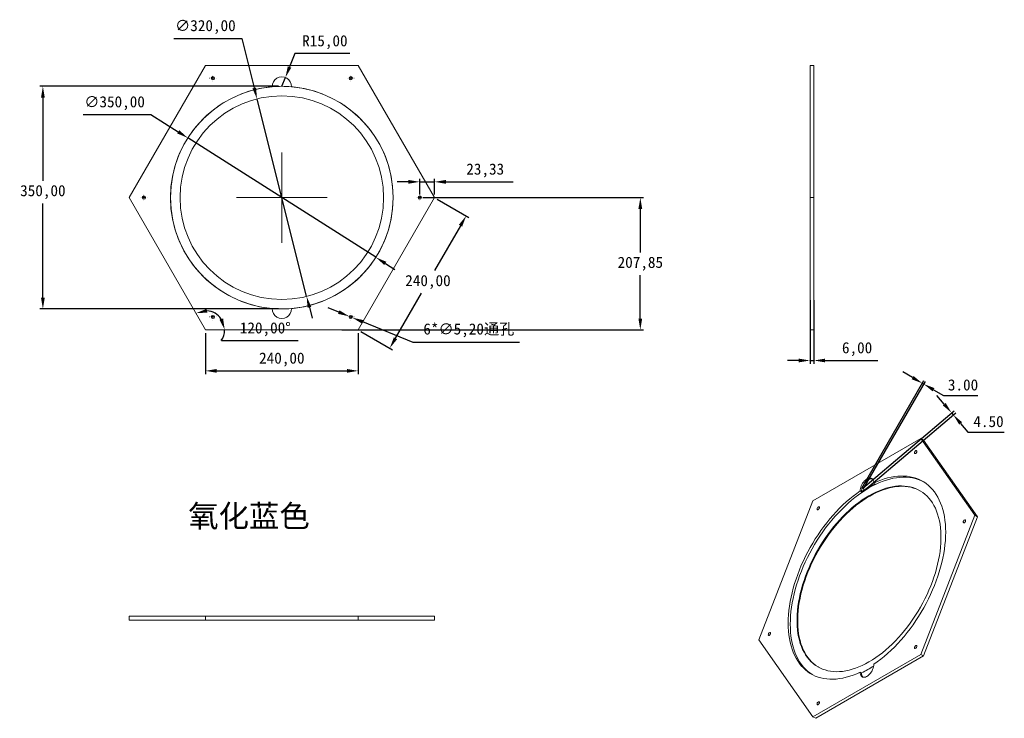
# Model space of a CAD drawing. Header units: millimetres. Extents: x 8 to 317, y 60 to 279.
import ezdxf

# ---------------------------------------------------------------- set-up
doc = ezdxf.new("R2010")
doc.units = ezdxf.units.MM
doc.header["$PDSIZE"] = -1
doc.layers.add('10', color=7, linetype='Continuous')
doc.dimstyles.new('ISO-25', dxfattribs={"dimtxt": 2.5, "dimasz": 2.5, "dimexe": 1.25, "dimexo": 0.625, "dimtad": 1, "dimtxsty": 'Standard', "dimcen": 2.5, "dimadec": 0, "dimazin": 0, "dimtfac": 1, "dimtmove": 0, "dimatfit": 3, "dimfxl": 0, "dimarcsym": 0})

# ---------------------------------------------------------------- blocks, each defined once
blk = doc.blocks.new('SW_CENTERMARKSYMBOL_1')
at = {"color": 0, "linetype": 'Continuous', "lineweight": 0}
for p, q in [((-1, 0), (-1.02, 0)), ((0, 0), (-0.5, 0)), ((0, 1), (0, 1.02)), ((0, 0), (0, 0.5)), ((0, 0), (0, -0.5)), ((0, 0), (0.5, 0)), ((1, 0), (1.02, 0)), ((0, -1), (0, -1.02))]:
    blk.add_line(p, q, dxfattribs=at)
blk = doc.blocks.new('SW_CENTERMARKSYMBOL_2')
at = {"color": 0, "linetype": 'Continuous', "lineweight": 0}
for p, q in [((-1, 0), (-1.02, 0)), ((0, 0), (-0.5, 0)), ((0, 1), (0, 1.02)), ((0, 0), (0, 0.5)), ((0, 0), (0, -0.5)), ((0, 0), (0.5, 0)), ((1, 0), (1.02, 0)), ((0, -1), (0, -1.02))]:
    blk.add_line(p, q, dxfattribs=at)
blk = doc.blocks.new('SW_CENTERMARKSYMBOL_3')
at = {"color": 0, "linetype": 'Continuous', "lineweight": 0}
for p, q in [((-1, 0), (-1.02, 0)), ((0, 0), (-0.5, 0)), ((0, 1), (0, 1.02)), ((0, 0), (0, 0.5)), ((0, 0), (0, -0.5)), ((0, 0), (0.5, 0)), ((1, 0), (1.02, 0)), ((0, -1), (0, -1.02))]:
    blk.add_line(p, q, dxfattribs=at)
blk = doc.blocks.new('SW_CENTERMARKSYMBOL_4')
at = {"color": 0, "linetype": 'Continuous', "lineweight": 0}
for p, q in [((-1, 0), (-1.02, 0)), ((0, 0), (-0.5, 0)), ((0, 1), (0, 1.02)), ((0, 0), (0, 0.5)), ((0, 0), (0, -0.5)), ((0, 0), (0.5, 0)), ((1, 0), (1.02, 0)), ((0, -1), (0, -1.02))]:
    blk.add_line(p, q, dxfattribs=at)
blk = doc.blocks.new('SW_CENTERMARKSYMBOL_5')
at = {"color": 0, "linetype": 'Continuous', "lineweight": 0}
for p, q in [((-1, 0), (-1.02, 0)), ((0, 0), (-0.5, 0)), ((0, 1), (0, 1.02)), ((0, 0), (0, 0.5)), ((0, 0), (0, -0.5)), ((0, 0), (0.5, 0)), ((1, 0), (1.02, 0)), ((0, -1), (0, -1.02))]:
    blk.add_line(p, q, dxfattribs=at)
blk = doc.blocks.new('SW_CENTERMARKSYMBOL_6')
at = {"color": 0, "linetype": 'Continuous', "lineweight": 0}
for p, q in [((-1, 0), (-1.02, 0)), ((0, 0), (-0.5, 0)), ((0, 1), (0, 1.02)), ((0, 0), (0, 0.5)), ((0, 0), (0, -0.5)), ((0, 0), (0.5, 0)), ((1, 0), (1.02, 0)), ((0, -1), (0, -1.02))]:
    blk.add_line(p, q, dxfattribs=at)
blk = doc.blocks.new('*D10')
at = {"color": 4, "lineweight": -2, "transparency": 16777216}
for p, q in [((66.39, 180.73), (66.39, 167.84)), ((114.39, 180.73), (114.39, 167.84)), ((69.95, 168.84), (110.84, 168.84))]:
    blk.add_line(p, q, dxfattribs=at)
at = {"color": 4, "transparency": 16777216}
for points in [[(69.95, 169.43), (69.95, 168.25), (66.39, 168.84)], [(110.84, 169.43), (110.84, 168.25), (114.39, 168.84)]]:
    blk.add_solid(points, dxfattribs=at)
at = {"layer": 'Defpoints', "color": 0, "transparency": 16777216}
for p in [(66.39, 181.73), (114.39, 181.73), (114.39, 168.84)]:
    blk.add_point(p, dxfattribs=at)
at = {"color": 4, "transparency": 16777216, "insert": (90.39, 172.4), "char_height": 3.5, "attachment_point": 5}
blk.add_mtext('240,00', dxfattribs=at)
blk = doc.blocks.new('*D11')
at = {"color": 4, "lineweight": -2, "transparency": 16777216}
blk.add_line((71.38, 178.33), (95.48, 178.33), dxfattribs=at)
for start, end in [(34.2746, 85.7254), (325.7254, 0)]:
    blk.add_arc((66.39, 181.73), 6.03, start, end, dxfattribs=at)
at = {"color": 4, "transparency": 16777216}
for points in [[(66.97, 187.17), (66.71, 188.32), (63.37, 186.95)], [(71.94, 185.3), (70.81, 184.95), (72.43, 181.73)]]:
    blk.add_solid(points, dxfattribs=at)
at = {"layer": 'Defpoints', "color": 0, "transparency": 16777216}
for p in [(42.39, 223.3), (67.44, 187.67), (66.39, 181.73), (66.39, 181.73), (114.39, 181.73)]:
    blk.add_point(p, dxfattribs=at)
at = {"color": 4, "transparency": 16777216, "insert": (85.21, 181.9), "char_height": 3.5, "attachment_point": 5}
blk.add_mtext('120,00°', dxfattribs=at)
blk = doc.blocks.new('*D12')
at = {"color": 4, "lineweight": -2, "transparency": 16777216}
for p, q in [((139.26, 222.8), (149.2, 217.06)), ((146.56, 214.48), (138.39, 200.34)), ((126.11, 179.07), (134.28, 193.21)), ((115.26, 181.23), (125.2, 175.49))]:
    blk.add_line(p, q, dxfattribs=at)
at = {"color": 4, "transparency": 16777216}
for points in [[(146.04, 214.77), (147.07, 214.18), (148.33, 217.56)], [(125.6, 179.36), (126.63, 178.77), (124.33, 175.99)]]:
    blk.add_solid(points, dxfattribs=at)
at = {"layer": 'Defpoints', "color": 0, "transparency": 16777216}
for p in [(138.39, 223.3), (148.33, 217.56), (114.39, 181.73)]:
    blk.add_point(p, dxfattribs=at)
at = {"color": 4, "transparency": 16777216, "insert": (136.33, 196.77), "char_height": 3.5, "attachment_point": 5}
blk.add_mtext('240,00', dxfattribs=at)
blk = doc.blocks.new('*D13')
at = {"color": 4, "lineweight": -2, "transparency": 16777216}
for p, q in [((108.29, 187.31), (104.99, 188.66)), ((111.58, 185.97), (112.54, 185.57)), ((131.69, 177.74), (115.83, 184.23)), ((165.12, 177.74), (131.69, 177.74))]:
    blk.add_line(p, q, dxfattribs=at)
at = {"color": 4, "transparency": 16777216}
for points in [[(108.51, 187.86), (108.06, 186.76), (111.58, 185.97)], [(116.06, 184.78), (115.61, 183.68), (112.54, 185.57)]]:
    blk.add_solid(points, dxfattribs=at)
at = {"layer": 'Defpoints', "color": 0, "transparency": 16777216}
for p in [(111.58, 185.97), (112.54, 185.57)]:
    blk.add_point(p, dxfattribs=at)
at = {"color": 4, "transparency": 16777216, "insert": (149.17, 181.56), "char_height": 3.5, "attachment_point": 5}
blk.add_mtext('6*∅5,20{\\fSimSun|b0|i0|c134|p2;通孔}', dxfattribs=at)
blk = doc.blocks.new('*D14')
at = {"color": 4, "lineweight": -2, "transparency": 16777216}
for p, q in [((133.72, 224.3), (133.72, 229.26)), ((138.39, 224.3), (138.39, 229.26)), ((130.17, 228.26), (126.61, 228.26)), ((133.72, 228.26), (138.39, 228.26)), ((141.95, 228.26), (163.13, 228.26))]:
    blk.add_line(p, q, dxfattribs=at)
at = {"color": 4, "transparency": 16777216}
for points in [[(130.17, 228.86), (130.17, 227.67), (133.72, 228.26)], [(141.95, 228.86), (141.95, 227.67), (138.39, 228.26)]]:
    blk.add_solid(points, dxfattribs=at)
at = {"layer": 'Defpoints', "color": 0, "transparency": 16777216}
for p in [(138.39, 228.26), (133.72, 223.3), (138.39, 223.3)]:
    blk.add_point(p, dxfattribs=at)
at = {"color": 4, "transparency": 16777216, "insert": (154.32, 231.83), "char_height": 3.5, "attachment_point": 5}
blk.add_mtext('23,33', dxfattribs=at)
blk = doc.blocks.new('*D15')
at = {"color": 4, "lineweight": -2, "transparency": 16777216}
for p, q in [((134.72, 223.3), (204.08, 223.3)), ((203.08, 219.74), (203.08, 206.08)), ((203.08, 185.28), (203.08, 198.95)), ((109.21, 181.73), (204.08, 181.73))]:
    blk.add_line(p, q, dxfattribs=at)
at = {"color": 4, "transparency": 16777216}
for points in [[(202.48, 219.74), (203.67, 219.74), (203.08, 223.3)], [(202.48, 185.28), (203.67, 185.28), (203.08, 181.73)]]:
    blk.add_solid(points, dxfattribs=at)
at = {"layer": 'Defpoints', "color": 0, "transparency": 16777216}
for p in [(133.72, 223.3), (108.21, 181.73), (203.08, 181.73)]:
    blk.add_point(p, dxfattribs=at)
at = {"color": 4, "transparency": 16777216, "insert": (203.08, 202.51), "char_height": 3.5, "attachment_point": 5}
blk.add_mtext('207,85', dxfattribs=at)
blk = doc.blocks.new('*D16')
at = {"color": 4, "lineweight": -2, "transparency": 16777216}
for p, q in [((27.9, 249.43), (49.26, 249.43)), ((49.26, 249.43), (57.85, 243.97)), ((119.93, 204.53), (60.85, 242.07)), ((122.94, 202.62), (125.94, 200.72))]:
    blk.add_line(p, q, dxfattribs=at)
at = {"color": 4, "transparency": 16777216}
for points in [[(58.16, 244.47), (57.53, 243.47), (60.85, 242.07)], [(123.25, 203.12), (122.62, 202.12), (119.93, 204.53)]]:
    blk.add_solid(points, dxfattribs=at)
at = {"layer": 'Defpoints', "color": 0, "transparency": 16777216}
for p in [(60.85, 242.07), (119.93, 204.53)]:
    blk.add_point(p, dxfattribs=at)
at = {"color": 4, "transparency": 16777216, "insert": (37.82, 252.99), "char_height": 3.5, "attachment_point": 5}
blk.add_mtext('∅350,00', dxfattribs=at)
blk = doc.blocks.new('*D17')
at = {"color": 4, "lineweight": -2, "transparency": 16777216}
for p, q in [((56.45, 273.38), (77.81, 273.38)), ((77.81, 273.38), (81.73, 257.78)), ((98.19, 192.26), (82.59, 254.33)), ((99.06, 188.81), (99.92, 185.36))]:
    blk.add_line(p, q, dxfattribs=at)
at = {"color": 4, "transparency": 16777216}
for points in [[(82.3, 257.93), (81.15, 257.64), (82.59, 254.33)], [(99.63, 188.96), (98.48, 188.67), (98.19, 192.26)]]:
    blk.add_solid(points, dxfattribs=at)
at = {"layer": 'Defpoints', "color": 0, "transparency": 16777216}
for p in [(82.59, 254.33), (98.19, 192.26)]:
    blk.add_point(p, dxfattribs=at)
at = {"color": 4, "transparency": 16777216, "insert": (66.37, 276.95), "char_height": 3.5, "attachment_point": 5}
blk.add_mtext('∅320,00', dxfattribs=at)
blk = doc.blocks.new('*D18')
at = {"color": 4, "lineweight": -2, "transparency": 16777216}
for p, q in [((256.43, 191.06), (256.43, 171.09)), ((257.63, 191.06), (257.63, 171.09)), ((252.87, 172.09), (249.31, 172.09)), ((256.43, 172.09), (257.63, 172.09)), ((261.18, 172.09), (277.7, 172.09))]:
    blk.add_line(p, q, dxfattribs=at)
at = {"color": 4, "transparency": 16777216}
for points in [[(252.87, 172.68), (252.87, 171.5), (256.43, 172.09)], [(261.18, 172.68), (261.18, 171.5), (257.63, 172.09)]]:
    blk.add_solid(points, dxfattribs=at)
at = {"layer": 'Defpoints', "color": 0, "transparency": 16777216}
for p in [(256.43, 192.06), (257.63, 192.06), (257.63, 172.09)]:
    blk.add_point(p, dxfattribs=at)
at = {"color": 4, "transparency": 16777216, "insert": (271.22, 175.66), "char_height": 3.5, "attachment_point": 5}
blk.add_mtext('6,00', dxfattribs=at)
blk = doc.blocks.new('SW_CENTERMARKSYMBOL_0')
at = {"color": 0, "linetype": 'Continuous', "lineweight": 0}
for p, q in [((0, 1), (0, 35.5)), ((-1, 0), (-35.5, 0)), ((0, 0), (-0.5, 0)), ((0, 0), (0, 0.5)), ((0, 0), (0, -0.5)), ((0, 0), (0.5, 0)), ((1, 0), (35.5, 0)), ((0, -1), (0, -35.5))]:
    blk.add_line(p, q, dxfattribs=at)
blk = doc.blocks.new('2')
at = {"color": 7, "linetype": 'Continuous', "lineweight": 15}
for p, q in [((87.86, 656.33), (147.86, 760.25)), ((147.86, 760.25), (267.86, 760.25)), ((267.86, 760.25), (327.86, 656.33)), ((147.86, 552.4), (87.86, 656.33)), ((327.86, 656.33), (267.86, 552.4)), ((267.86, 552.4), (147.86, 552.4)), ((625.26, 418), (710.11, 466.99)), ((710.11, 466.99), (752.54, 406.62)), ((710.11, 466.99), (712.23, 465.76)), ((712.23, 465.76), (754.66, 405.4)), ((663.45, 425.15), (662.39, 425.77)), ((674.04, 431.27), (672.98, 431.88)), ((582.83, 308.65), (625.26, 418)), ((752.54, 406.62), (710.11, 297.27)), ((754.66, 405.4), (712.23, 296.05)), ((752.54, 406.62), (754.66, 405.4)), ((625.26, 248.29), (582.83, 308.65)), ((710.11, 297.27), (625.26, 248.29)), ((712.23, 296.05), (627.38, 247.06)), ((710.11, 297.27), (712.23, 296.05)), ((663.45, 282.78), (662.39, 283.4)), ((625.26, 248.29), (627.38, 247.06))]:
    blk.add_line(p, q, dxfattribs=at)
at = {"color": 7, "linetype": 'Continuous', "lineweight": 15, "flags": 128}
for points in [[(705.99, 455.3), (706.32, 455.56), (706.61, 455.93), (706.81, 456.36), (706.9, 456.79), (706.87, 457.16), (706.72, 457.42), (706.47, 457.54), (706.16, 457.5), (705.82, 457.3), (705.5, 456.98), (705.25, 456.57), (705.1, 456.14), (705.07, 455.73), (705.16, 455.41), (705.37, 455.22), (705.65, 455.18), (705.99, 455.3)], [(672.98, 431.88), (672.96, 432.81), (672.8, 433.64), (672.53, 434.37), (672.14, 434.98), (671.65, 435.44), (671.07, 435.76), (670.4, 435.91), (669.67, 435.91), (668.9, 435.75), (668.09, 435.43), (667.28, 434.96), (666.47, 434.35), (665.7, 433.62), (664.97, 432.78), (664.3, 431.85), (663.72, 430.86), (663.23, 429.83), (662.84, 428.78), (662.57, 427.73), (662.41, 426.72), (662.39, 425.77)], [(671.93, 435.21), (671.46, 435.3), (670.73, 435.3), (669.96, 435.14), (669.15, 434.82), (668.34, 434.35), (667.53, 433.74), (666.76, 433), (666.03, 432.16), (665.36, 431.24), (664.78, 430.25), (664.29, 429.21), (663.9, 428.16), (663.63, 427.12), (663.47, 426.11), (663.45, 425.15)], [(712.22, 432.95), (712.03, 433.05), (709.98, 434.03), (707.85, 434.85), (705.64, 435.52), (703.36, 436.03), (701.01, 436.37), (698.6, 436.56), (696.12, 436.59), (693.59, 436.46), (691.02, 436.16), (688.4, 435.71), (685.74, 435.1), (683.04, 434.32), (680.32, 433.4), (677.58, 432.32), (674.82, 431.08), (672.05, 429.7), (669.28, 428.17)], [(672.98, 289.51), (675.75, 291.46), (678.5, 293.54), (681.23, 295.75), (683.93, 298.08), (686.6, 300.54), (689.23, 303.11), (691.82, 305.79), (694.36, 308.57), (696.84, 311.46), (699.27, 314.44), (701.63, 317.5), (703.92, 320.65), (706.14, 323.87), (708.28, 327.16), (710.34, 330.52), (712.32, 333.92), (714.2, 337.38), (715.99, 340.88), (717.68, 344.41), (719.27, 347.96), (720.75, 351.54), (722.13, 355.13), (723.4, 358.72), (724.55, 362.31), (725.59, 365.9), (726.51, 369.46), (727.32, 373), (728, 376.52), (728.56, 379.99), (728.99, 383.42), (729.31, 386.79), (729.49, 390.11), (729.56, 393.36), (729.49, 396.53), (729.31, 399.63), (728.99, 402.65), (728.56, 405.57), (728, 408.4), (727.32, 411.12), (726.51, 413.74), (725.59, 416.24), (724.55, 418.62), (723.4, 420.88), (722.13, 423.01), (720.75, 425.01), (719.27, 426.87), (717.68, 428.59), (715.99, 430.17), (714.2, 431.6), (712.32, 432.89), (710.34, 434.02), (708.28, 434.99), (706.14, 435.81), (703.92, 436.47), (701.63, 436.97), (699.27, 437.31), (696.84, 437.49), (694.36, 437.5), (691.82, 437.36), (689.23, 437.05), (686.6, 436.59), (683.93, 435.96), (681.23, 435.17), (678.5, 434.23), (675.75, 433.13), (672.98, 431.88)], [(662.39, 425.77), (659.62, 423.82), (656.87, 421.74), (654.14, 419.53), (651.44, 417.2), (648.77, 414.74), (646.14, 412.17), (643.55, 409.49), (641.01, 406.71), (638.53, 403.82), (636.1, 400.84), (633.74, 397.78), (631.45, 394.63), (629.23, 391.41), (627.08, 388.11), (625.03, 384.76), (623.05, 381.35), (621.17, 377.9), (619.38, 374.4), (617.69, 370.87), (616.1, 367.32), (614.62, 363.74), (613.24, 360.15), (611.97, 356.56), (610.82, 352.96), (609.78, 349.38), (608.86, 345.82), (608.05, 342.27), (607.37, 338.76), (606.81, 335.29), (606.38, 331.86), (606.06, 328.49), (605.88, 325.17), (605.81, 321.92), (605.88, 318.74), (606.06, 315.64), (606.38, 312.63), (606.81, 309.71), (607.37, 306.88), (608.05, 304.16), (608.86, 301.54), (609.78, 299.04), (610.82, 296.66), (611.97, 294.4), (613.24, 292.27), (614.62, 290.27), (616.1, 288.41), (617.69, 286.68), (619.38, 285.11), (621.17, 283.67), (623.05, 282.39), (625.03, 281.26), (627.08, 280.29), (629.23, 279.47), (631.45, 278.81), (633.74, 278.31), (636.1, 277.97), (638.53, 277.79), (641.01, 277.77), (643.55, 277.92), (646.14, 278.23), (648.77, 278.69), (651.44, 279.32), (654.14, 280.1), (656.87, 281.05), (659.62, 282.15), (662.39, 283.4)], [(669.28, 428.17), (666.5, 426.49), (663.73, 424.68), (660.97, 422.73), (658.23, 420.64), (655.51, 418.43), (652.82, 416.09), (650.16, 413.63), (647.54, 411.06), (644.96, 408.38), (642.43, 405.6), (639.96, 402.71), (637.54, 399.73), (635.19, 396.67), (632.91, 393.53), (630.7, 390.31), (628.57, 387.03), (626.52, 383.68), (624.56, 380.28), (622.68, 376.83), (620.9, 373.34), (619.22, 369.82), (617.64, 366.27), (616.16, 362.7), (614.79, 359.12), (613.53, 355.54), (612.38, 351.96), (611.35, 348.39), (610.43, 344.83), (609.63, 341.3), (608.96, 337.8), (608.4, 334.33), (607.96, 330.92), (607.65, 327.55), (607.47, 324.24), (607.4, 321), (607.47, 317.83), (607.65, 314.74), (607.96, 311.74), (608.4, 308.82), (608.96, 306), (609.63, 303.28), (610.43, 300.67), (611.35, 298.18), (612.38, 295.8), (613.53, 293.54), (614.79, 291.41), (616.16, 289.41), (617.64, 287.55), (619.22, 285.83), (620.9, 284.25), (622.68, 282.81), (624.56, 281.53), (624.74, 281.41)], [(669.28, 422.04), (671.93, 423.5), (674.57, 424.81), (677.21, 425.98), (679.82, 426.99), (682.42, 427.84), (684.98, 428.54), (687.51, 429.08), (690, 429.47), (692.45, 429.69), (694.84, 429.75), (697.18, 429.65), (699.45, 429.39), (701.66, 428.98), (703.8, 428.4), (705.86, 427.66), (707.84, 426.77), (709.74, 425.73), (711.55, 424.53), (713.27, 423.19), (714.88, 421.69), (716.4, 420.06), (717.82, 418.29), (719.13, 416.38), (720.32, 414.34), (721.41, 412.17), (722.38, 409.88), (723.24, 407.47), (723.97, 404.96), (724.59, 402.33), (725.08, 399.61), (725.46, 396.79), (725.7, 393.89), (725.83, 390.9), (725.83, 387.84), (725.7, 384.71), (725.46, 381.51), (725.08, 378.27), (724.59, 374.97), (723.97, 371.64), (723.24, 368.27), (722.38, 364.88), (721.41, 361.47), (720.32, 358.04), (719.13, 354.62), (717.82, 351.2), (716.4, 347.79), (714.88, 344.41), (713.27, 341.05), (711.55, 337.72), (709.74, 334.44), (707.84, 331.2), (705.86, 328.02), (703.8, 324.9), (701.66, 321.86), (699.45, 318.89), (697.18, 316), (694.84, 313.21), (692.45, 310.5), (690, 307.9), (687.51, 305.41), (684.98, 303.03), (682.42, 300.77), (679.82, 298.63), (677.21, 296.62), (674.57, 294.74), (671.93, 293), (669.28, 291.4), (666.62, 289.94), (663.98, 288.63), (661.34, 287.46), (658.73, 286.45), (656.13, 285.6), (653.57, 284.9), (651.04, 284.36), (648.55, 283.97), (646.11, 283.75), (643.71, 283.69), (641.38, 283.79), (639.1, 284.05), (636.89, 284.47), (634.75, 285.04), (632.69, 285.78), (630.71, 286.67), (628.81, 287.71), (627, 288.91), (625.29, 290.26), (623.67, 291.75), (622.15, 293.38), (620.73, 295.16), (619.43, 297.07), (618.23, 299.11), (617.14, 301.27), (616.17, 303.56), (615.31, 305.97), (614.58, 308.48), (613.96, 311.11), (613.47, 313.83), (613.1, 316.65), (612.85, 319.55), (612.72, 322.54), (612.72, 325.6), (612.85, 328.74), (613.1, 331.93), (613.47, 335.18), (613.96, 338.47), (614.58, 341.8), (615.31, 345.17), (616.17, 348.56), (617.14, 351.98), (618.23, 355.4), (619.43, 358.82), (620.73, 362.24), (622.15, 365.65), (623.67, 369.03), (625.29, 372.4), (627, 375.72), (628.81, 379.01), (630.71, 382.24), (632.69, 385.42), (634.75, 388.54), (636.89, 391.58), (639.1, 394.55), (641.38, 397.44), (643.71, 400.24), (646.11, 402.94), (648.55, 405.54), (651.04, 408.03), (653.57, 410.41), (656.13, 412.67), (658.73, 414.81), (661.34, 416.82), (663.98, 418.7), (666.62, 420.44), (669.28, 422.04)], [(669.81, 421.74), (672.46, 423.2), (675.1, 424.51), (677.74, 425.67), (680.35, 426.68), (682.95, 427.54), (685.51, 428.24), (688.04, 428.78), (690.53, 429.16), (692.98, 429.38), (695.37, 429.44), (697.71, 429.35), (699.98, 429.09), (702.19, 428.67), (704.33, 428.09), (706.39, 427.36), (708.38, 426.47), (709.54, 425.85)], [(629.55, 287.29), (629.34, 287.41), (627.53, 288.6), (625.82, 289.95), (624.2, 291.44), (622.68, 293.08), (621.26, 294.85), (619.96, 296.76), (618.76, 298.8), (617.67, 300.97), (616.7, 303.26), (615.84, 305.66), (615.11, 308.18), (614.49, 310.8), (614, 313.52), (613.63, 316.34), (613.38, 319.25), (613.25, 322.24), (613.25, 325.3), (613.38, 328.43), (613.63, 331.62), (614, 334.87), (614.49, 338.16), (615.11, 341.5), (615.84, 344.87), (616.7, 348.26), (617.67, 351.67), (618.76, 355.09), (619.96, 358.51), (621.26, 361.93), (622.68, 365.34), (624.2, 368.73), (625.82, 372.09), (627.53, 375.42), (629.34, 378.7), (631.24, 381.94), (633.22, 385.11), (635.28, 388.23), (637.42, 391.28), (639.63, 394.25), (641.91, 397.13), (644.24, 399.93), (646.64, 402.63), (649.08, 405.23), (651.57, 407.72), (654.1, 410.1), (656.67, 412.36), (659.26, 414.5), (661.88, 416.51), (664.51, 418.39), (667.15, 420.14), (669.81, 421.74)], [(629.38, 411.07), (629.72, 411.34), (630, 411.71), (630.21, 412.14), (630.3, 412.57), (630.27, 412.94), (630.12, 413.2), (629.87, 413.32), (629.55, 413.28), (629.21, 413.08), (628.9, 412.76), (628.65, 412.35), (628.5, 411.92), (628.47, 411.51), (628.56, 411.19), (628.76, 410.99), (629.05, 410.95), (629.38, 411.07)], [(744.29, 400.8), (744.62, 401.06), (744.91, 401.43), (745.11, 401.86), (745.2, 402.29), (745.17, 402.66), (745.02, 402.92), (744.77, 403.04), (744.46, 403), (744.12, 402.81), (743.8, 402.48), (743.55, 402.08), (743.4, 401.64), (743.37, 401.23), (743.47, 400.91), (743.67, 400.72), (743.96, 400.68), (744.29, 400.8)], [(591.08, 312.36), (591.41, 312.62), (591.7, 312.99), (591.9, 313.42), (592, 313.85), (591.97, 314.22), (591.82, 314.48), (591.57, 314.6), (591.25, 314.56), (590.91, 314.36), (590.6, 314.04), (590.35, 313.63), (590.2, 313.2), (590.17, 312.79), (590.26, 312.47), (590.46, 312.27), (590.75, 312.24), (591.08, 312.36)], [(705.99, 302.08), (706.32, 302.34), (706.61, 302.72), (706.81, 303.14), (706.9, 303.57), (706.87, 303.94), (706.72, 304.21), (706.47, 304.32), (706.16, 304.28), (705.82, 304.09), (705.5, 303.77), (705.25, 303.36), (705.1, 302.92), (705.07, 302.52), (705.16, 302.19), (705.37, 302), (705.65, 301.96), (705.99, 302.08)], [(662.39, 283.4), (662.41, 282.47), (662.57, 281.64), (662.84, 280.91), (663.23, 280.3), (663.72, 279.84), (664.3, 279.52), (664.97, 279.36), (665.7, 279.37), (666.47, 279.53), (667.28, 279.85), (668.09, 280.32), (668.9, 280.93), (669.67, 281.66), (670.4, 282.5), (671.07, 283.43), (671.65, 284.42), (672.14, 285.45), (672.53, 286.5), (672.8, 287.55), (672.96, 288.56), (672.98, 289.51)], [(629.38, 257.86), (629.72, 258.12), (630, 258.49), (630.21, 258.92), (630.3, 259.35), (630.27, 259.72), (630.12, 259.98), (629.87, 260.1), (629.55, 260.06), (629.21, 259.87), (628.9, 259.54), (628.65, 259.14), (628.5, 258.7), (628.47, 258.29), (628.56, 257.97), (628.76, 257.78), (629.05, 257.74), (629.38, 257.86)]]:
    blk.add_lwpolyline(points, dxfattribs=at)
at = {"color": 7, "linetype": 'Continuous', "lineweight": 15}
for centre, radius in [((153.69, 750.15), 1.3), ((262.03, 750.15), 1.3), ((207.86, 656.33), 80), ((99.53, 656.33), 1.3), ((316.19, 656.33), 1.3), ((153.69, 562.51), 1.3), ((262.03, 562.51), 1.3)]:
    blk.add_circle(centre, radius, dxfattribs=at)
for centre, radius, start, end in [((207.86, 743.83), 7.5, 357.54371, 182.45629), ((207.86, 656.33), 87.5, 94.91257, 265.08743), ((207.86, 656.33), 87.5, 85.08743, 94.91257), ((207.86, 656.33), 87.5, 274.91257, 85.08743), ((207.86, 568.83), 7.5, 177.54371, 2.45629), ((207.86, 656.33), 87.5, 265.08743, 274.91257), ((709.83, 357.04), 82.41, 115.73983, 124.25479), ((628, 356.36), 81.67, 295.7209, 303.35545), ((667.62, 282.27), 4.2, 173.0488, 222.1662)]:
    blk.add_arc(centre, radius, start, end, dxfattribs=at)
at = {"layer": '10'}
for name, p in [('SW_CENTERMARKSYMBOL_1', (153.69, 750.15)), ('SW_CENTERMARKSYMBOL_2', (262.03, 750.15)), ('SW_CENTERMARKSYMBOL_0', (207.86, 656.33)), ('SW_CENTERMARKSYMBOL_6', (99.53, 656.33)), ('SW_CENTERMARKSYMBOL_3', (316.19, 656.33)), ('SW_CENTERMARKSYMBOL_5', (153.69, 562.51)), ('SW_CENTERMARKSYMBOL_4', (262.03, 562.51))]:
    blk.add_blockref(name, p, dxfattribs=at)
blk = doc.blocks.new('*D20')
at = {"color": 4, "lineweight": -2, "transparency": 16777216}
for p, q in [((94.52, 268.61), (92.83, 264.38)), ((111.8, 268.61), (94.52, 268.61)), ((90.39, 258.3), (91.51, 261.08))]:
    blk.add_line(p, q, dxfattribs=at)
at = {"color": 4, "transparency": 16777216}
blk.add_solid([(92.28, 264.6), (93.38, 264.16), (91.51, 261.08)], dxfattribs=at)
at = {"layer": 'Defpoints', "color": 0, "transparency": 16777216}
for p in [(91.51, 261.08), (90.39, 258.3)]:
    blk.add_point(p, dxfattribs=at)
at = {"color": 4, "transparency": 16777216, "insert": (103.92, 272.17), "char_height": 3.5, "attachment_point": 5}
blk.add_mtext('R15,00', dxfattribs=at)
blk = doc.blocks.new('*D21')
at = {"color": 4, "lineweight": -2, "transparency": 16777216}
for p, q in [((89.39, 258.3), (14.28, 258.3)), ((15.28, 254.74), (15.28, 228.62)), ((15.28, 191.85), (15.28, 221.49)), ((89.39, 188.3), (14.28, 188.3))]:
    blk.add_line(p, q, dxfattribs=at)
at = {"color": 4, "transparency": 16777216}
for points in [[(14.69, 254.74), (15.88, 254.74), (15.28, 258.3)], [(14.69, 191.85), (15.88, 191.85), (15.28, 188.3)]]:
    blk.add_solid(points, dxfattribs=at)
at = {"layer": 'Defpoints', "color": 0, "transparency": 16777216}
for p in [(90.39, 258.3), (15.28, 188.3), (90.39, 188.3)]:
    blk.add_point(p, dxfattribs=at)
at = {"color": 4, "transparency": 16777216, "insert": (15.28, 225.05), "char_height": 3.5, "attachment_point": 5}
blk.add_mtext('350,00', dxfattribs=at)
blk = doc.blocks.new('*D22')
at = {"color": 4, "lineweight": -2, "transparency": 16777216}
for p, q in [((288.66, 166.7), (285.58, 168.48)), ((272.7, 131.94), (292.24, 165.79)), ((273.13, 131.69), (292.67, 165.54)), ((291.74, 164.92), (292.17, 164.68)), ((295.25, 162.9), (298.33, 161.12)), ((298.33, 161.12), (309.18, 161.12))]:
    blk.add_line(p, q, dxfattribs=at)
at = {"color": 4, "transparency": 16777216}
for points in [[(288.96, 167.21), (288.37, 166.19), (291.74, 164.92)], [(295.54, 163.41), (294.95, 162.39), (292.17, 164.68)]]:
    blk.add_solid(points, dxfattribs=at)
at = {"layer": 'Defpoints', "color": 0, "transparency": 16777216}
for p in [(292.17, 164.68), (272.2, 131.07), (272.63, 130.83)]:
    blk.add_point(p, dxfattribs=at)
at = {"color": 4, "transparency": 16777216, "insert": (304.52, 164.4), "char_height": 3.5, "attachment_point": 5}
blk.add_mtext('3.00', dxfattribs=at)
blk = doc.blocks.new('*D23')
at = {"color": 4, "lineweight": -2, "transparency": 16777216}
for p, q in [((298.61, 158.37), (296.31, 161.08)), ((272.97, 131.91), (301.68, 156.31)), ((273.5, 131.29), (302.21, 155.68)), ((300.91, 155.66), (301.45, 155.03)), ((303.75, 152.32), (306.05, 149.61)), ((306.05, 149.61), (317.49, 149.61))]:
    blk.add_line(p, q, dxfattribs=at)
at = {"color": 4, "transparency": 16777216}
for points in [[(299.06, 158.75), (298.16, 157.98), (300.91, 155.66)], [(304.2, 152.71), (303.3, 151.94), (301.45, 155.03)]]:
    blk.add_solid(points, dxfattribs=at)
at = {"layer": 'Defpoints', "color": 0, "transparency": 16777216}
for p in [(301.45, 155.03), (272.21, 131.26), (272.74, 130.64)]:
    blk.add_point(p, dxfattribs=at)
at = {"color": 4, "transparency": 16777216, "insert": (312.53, 152.89), "char_height": 3.5, "attachment_point": 5}
blk.add_mtext('4.50', dxfattribs=at)

msp = doc.modelspace()

# ---------------------------------------------------------------- linework, layer by layer
at = {"color": 7, "linetype": 'Continuous', "lineweight": 15}
for p, q in [((66.3915, 264.8671), (42.3915, 223.2979)), ((114.3915, 264.8671), (66.3915, 264.8671)), ((138.3915, 223.2979), (114.3915, 264.8671)), ((257.6256, 264.8671), (256.4256, 264.8671)), ((256.4256, 223.2979), (256.4256, 264.8671)), ((257.6256, 223.2979), (257.6256, 264.8671)), ((42.3915, 223.2979), (66.3915, 181.7287)), ((114.3915, 181.7287), (138.3915, 223.2979)), ((257.6256, 223.2979), (256.4256, 223.2979)), ((256.4256, 181.7287), (256.4256, 223.2979)), ((257.6256, 181.7287), (257.6256, 223.2979)), ((66.3915, 181.7287), (114.3915, 181.7287)), ((257.6256, 181.7287), (256.4256, 181.7287)), ((42.3915, 90.4811), (42.3915, 91.6811)), ((42.3915, 91.6811), (66.3915, 91.6811)), ((42.3915, 90.4811), (66.3915, 90.4811)), ((66.3915, 90.4811), (66.3915, 91.6811)), ((66.3915, 91.6811), (114.3915, 91.6811)), ((66.3915, 90.4811), (114.3915, 90.4811)), ((114.3915, 90.4811), (114.3915, 91.6811)), ((114.3915, 91.6811), (138.3915, 91.6811)), ((114.3915, 90.4811), (138.3915, 90.4811)), ((138.3915, 90.4811), (138.3915, 91.6811))]:
    msp.add_line(p, q, dxfattribs=at)
for centre, radius in [((68.7248, 260.8257), 0.52), ((112.0582, 260.8257), 0.52), ((90.3915, 223.2979), 35), ((90.3915, 223.2979), 32), ((47.0581, 223.2979), 0.52), ((133.7249, 223.2979), 0.52), ((68.7248, 185.77), 0.52), ((112.0582, 185.77), 0.52)]:
    msp.add_circle(centre, radius, dxfattribs=at)

# ---------------------------------------------------------------- block references
at = {"xscale": 0.4, "yscale": 0.4, "zscale": 0.4}
msp.add_blockref('2', (7.2477, -39.2326), dxfattribs=at)
at = {"color": 7, "linetype": 'Continuous', "lineweight": 0}
for name, p in [('SW_CENTERMARKSYMBOL_5', (68.7248, 260.8257)), ('SW_CENTERMARKSYMBOL_4', (112.0582, 260.8257)), ('SW_CENTERMARKSYMBOL_6', (47.0581, 223.2979)), ('SW_CENTERMARKSYMBOL_3', (133.7249, 223.2979)), ('SW_CENTERMARKSYMBOL_1', (68.7248, 185.77)), ('SW_CENTERMARKSYMBOL_2', (112.0582, 185.77))]:
    msp.add_blockref(name, p, dxfattribs=at)

# ---------------------------------------------------------------- texts
at = {"insert": (60.9777, 126.7046), "char_height": 7, "attachment_point": 1}
msp.add_mtext_dynamic_manual_height_columns('{\\fSimSun|b0|i0|c134|p2;氧化蓝色}', width=108.162287, gutter_width=17.5, heights=[0], dxfattribs=at)

# ---------------------------------------------------------------- dimensions: what is measured, and where the dimension line sits
for p1, p2, picture, middle in [((98.1886, 192.2623), (82.5944, 254.3334), '*D17', (66.3679, 273.3829)), ((119.9344, 204.5304), (60.8487, 242.0654), '*D16', (37.8169, 249.4288))]:
    dim = msp.add_diameter_dim_2p(p1=p1, p2=p2, dimstyle='ISO-25', override={"dimtxt": 3.5, "dimasz": 3.556, "dimexe": 1, "dimexo": 1, "dimgap": 1.524, "dimtih": 1, "dimtoh": 1, "dimlfac": 5, "dimzin": 0, "dimclrd": 4, "dimclre": 4, "dimclrt": 4, "dimadec": 2, "dimtzin": 0})
    dim.commit()
    dim.dimension.update_dxf_attribs({"geometry": picture, "text_midpoint": middle, "dimtype": 163})
dim = msp.add_radius_dim(center=(90.3915, 258.2979), mpoint=(91.5075, 261.0826), dimstyle='ISO-25', override={"dimtxt": 3.5, "dimasz": 3.556, "dimexe": 1, "dimexo": 1, "dimgap": 1.524, "dimtih": 1, "dimtoh": 1, "dimlfac": 5, "dimzin": 0, "dimclrd": 4, "dimclre": 4, "dimclrt": 4, "dimadec": 2, "dimtzin": 0})
dim.commit()
dim.dimension.update_dxf_attribs({"geometry": '*D20', "text_midpoint": (103.9217, 268.6061), "dimtype": 164})
dim = msp.add_linear_dim(base=(15.2826, 188.2979), p1=(90.3915, 258.2979), p2=(90.3915, 188.2979), angle=90, dimstyle='ISO-25', override={"dimtxt": 3.5, "dimasz": 3.556, "dimexe": 1, "dimexo": 1, "dimgap": 1.524, "dimtih": 1, "dimtoh": 1, "dimlfac": 5, "dimzin": 0, "dimclrd": 4, "dimclre": 4, "dimclrt": 4, "dimadec": 2, "dimtzin": 0})
dim.commit()
dim.dimension.update_dxf_attribs({"geometry": '*D21', "text_midpoint": (15.2826, 225.0511), "dimtype": 160})
for base, p1, p2, picture, middle in [((138.3915, 228.2636), (133.7249, 223.2979), (138.3915, 223.2979), '*D14', (154.3192, 231.8293)), ((257.6256, 172.0912), (256.4256, 192.0604), (257.6256, 192.0604), '*D18', (271.2199, 175.6569)), ((114.3915, 168.8385), (66.3915, 181.7287), (114.3915, 181.7287), '*D10', (90.3915, 172.4041))]:
    dim = msp.add_linear_dim(base=base, p1=p1, p2=p2, dimstyle='ISO-25', override={"dimtxt": 3.5, "dimasz": 3.556, "dimexe": 1, "dimexo": 1, "dimgap": 1.524, "dimtih": 1, "dimtoh": 1, "dimlfac": 5, "dimzin": 0, "dimclrd": 4, "dimclre": 4, "dimclrt": 4, "dimadec": 2, "dimtzin": 0})
    dim.commit()
    dim.dimension.update_dxf_attribs({"geometry": picture, "text_midpoint": middle})
dim = msp.add_angular_dim_2l(base=(67.4393, 187.671), line1=((66.3915, 181.7287), (114.3915, 181.7287)), line2=((42.3915, 223.2979), (66.3915, 181.7287)), dimstyle='ISO-25', override={"dimtxt": 3.5, "dimasz": 3.556, "dimexe": 1, "dimexo": 1, "dimgap": 1.524, "dimtih": 1, "dimtoh": 1, "dimlfac": 5, "dimzin": 0, "dimclrd": 4, "dimclre": 4, "dimclrt": 4, "dimadec": 2, "dimtzin": 0})
dim.commit()
dim.dimension.update_dxf_attribs({"geometry": '*D11', "text_midpoint": (85.2077, 181.8962)})
dim = msp.add_linear_dim(base=(203.0768, 181.7287), p1=(133.7249, 223.2979), p2=(108.2116, 181.7287), angle=90, dimstyle='ISO-25', override={"dimtxt": 3.5, "dimasz": 3.556, "dimexe": 1, "dimexo": 1, "dimgap": 1.524, "dimtih": 1, "dimtoh": 1, "dimlfac": 5, "dimzin": 0, "dimclrd": 4, "dimclre": 4, "dimclrt": 4, "dimadec": 2, "dimtzin": 0})
dim.commit()
dim.dimension.update_dxf_attribs({"geometry": '*D15', "text_midpoint": (203.0768, 202.5133)})
dim = msp.add_aligned_dim(p1=(114.3915, 181.7287), p2=(138.3915, 223.2979), distance=-11.4803, dimstyle='ISO-25', override={"dimtxt": 3.5, "dimasz": 3.556, "dimexe": 1, "dimexo": 1, "dimgap": 1.524, "dimtih": 1, "dimtoh": 1, "dimlfac": 5, "dimzin": 0, "dimclrd": 4, "dimclre": 4, "dimclrt": 4, "dimadec": 2, "dimtzin": 0})
dim.commit()
dim.dimension.update_dxf_attribs({"geometry": '*D12', "text_midpoint": (136.3338, 196.7731)})
dim = msp.add_diameter_dim_2p(p1=(111.5769, 185.9669), p2=(112.5395, 185.5732), text='6*<>{\\fSimSun|b0|i0|c134|p2;通孔}', dimstyle='ISO-25', override={"dimtxt": 3.5, "dimasz": 3.556, "dimexe": 1, "dimexo": 1, "dimgap": 1.524, "dimtih": 1, "dimtoh": 1, "dimlfac": 5, "dimzin": 0, "dimclrd": 4, "dimclre": 4, "dimclrt": 4, "dimadec": 2, "dimtzin": 0})
dim.commit()
dim.dimension.update_dxf_attribs({"geometry": '*D13', "text_midpoint": (149.1684, 177.742), "dimtype": 163})
for p1, p2, distance, text, picture, middle in [((272.2023, 131.0735), (272.6265, 130.8286), 39.0855, '3.00', '*D22', (304.5177, 164.3968)), ((272.2078, 131.2646), (272.7396, 130.6388), 37.6707, '4.50', '*D23', (312.5332, 152.887))]:
    dim = msp.add_aligned_dim(p1=p1, p2=p2, distance=distance, text=text, dimstyle='ISO-25', override={"dimtxt": 3.5, "dimasz": 3.556, "dimexe": 1, "dimexo": 1, "dimgap": 1.524, "dimtih": 1, "dimtoh": 1, "dimlfac": 5, "dimzin": 0, "dimclrd": 4, "dimclre": 4, "dimclrt": 4, "dimadec": 2, "dimtzin": 0})
    dim.commit()
    dim.dimension.update_dxf_attribs({"geometry": picture, "text_midpoint": middle})

doc.saveas('drawing.dxf')
